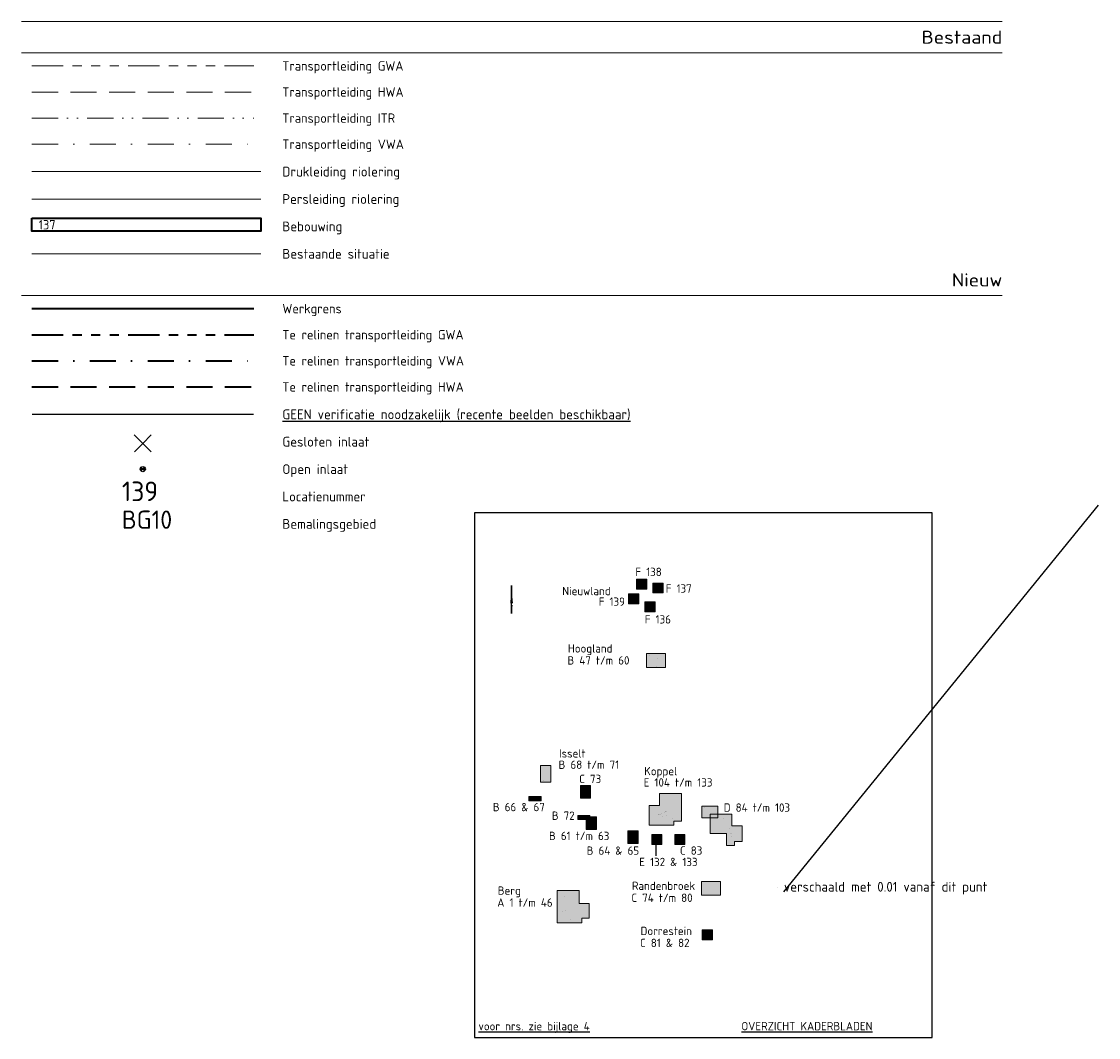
# Model space of a CAD drawing. Header units: metres. Extents: x 152202 to 157341, y 461610 to 468701.
# Tile 140 of 238: x 157016 to 157222, y 462575 to 462770. Entities that reach past the tile are written whole.
import ezdxf
from ezdxf.enums import TextEntityAlignment as Align
from ezdxf.lldxf.tags import DXFTag

# ---------------------------------------------------------------- set-up
doc = ezdxf.new("R2010")
doc.units = ezdxf.units.M
for name, pattern in [('$0$BORDER', [44.45, 12.7, -6.35, 12.7, -6.35, 0, -6.35]), ('HIDDEN', [4, 2, -2]), ('RI-GWA', [18.45, 6, -1.8, 1.75, -1.8, 1.75, -1.8, 1.75, -1.8]), ('RI-HWA', [7.4, 5, -2.4]), ('RI-ITR', [10.4, 5, -1.8, 0, -1.8, 0, -1.8]), ('RI-VWA', [11, 5, -3, 0, -3])]:
    doc.linetypes.add(name, pattern=pattern)
doc.layers.get('0').update_dxf_attribs({"linetype": 'CONTINUOUS'})
doc.layers.get('DEFPOINTS').update_dxf_attribs({"linetype": 'CONTINUOUS'})
for name, color, linetype, lineweight in [('B-OI-RI-DRUK-G', 190, 'RI-PERS', 18), ('B-OI-RI-GWA_TRANSPORTLEIDING-G', 10, 'RI-GWA', 18), ('B-OI-RI-HWA_TRANSPORTLEIDING-G', 150, 'RI-HWA', 18), ('B-OI-RI-ITR_TRANSPORTLEIDING-G', 134, 'RI-ITR', 18), ('B-OI-RI-PERSLEIDING-G', 210, 'RI-PERS', 18), ('B-OI-RI-VWA_TRANSPORTLEIDING-G', 34, 'RI-VWA', 18), ('B-RO-OG-BEBOUWING-GV', 6, 'CONTINUOUS', 35), ('B-RO-OG-BEBOUWING-T18', 1, 'CONTINUOUS', 18), ('B-RO-OG-TERREIN_CULTUURSCHEIDING-GV', 251, 'CONTINUOUS', 18), ('N-OI-RI-GWA_TRANSPORTLEIDING-G', 14, 'RI-GWA', 35), ('N-OI-RI-HWA_TRANSPORTLEIDING-G', 162, 'RI-HWA', 35), ('N-OI-RI-T50', 130, 'CONTINUOUS', 50), ('N-OI-RI-TRANSPORTLEIDING-GEEN VERIFICATIE-G', 161, 'HIDDEN', 30), ('N-OI-RI-VRIJVERVAL_HULPSTUK-S', 210, 'CONTINUOUS', 25), ('N-OI-RI-VRIJVERVAL_HULPSTUK-S-GESLOTEN', 190, 'CONTINUOUS', 25), ('N-OI-RI-VWA_TRANSPORTLEIDING-G', 36, 'RI-VWA', 35), ('N-RO-KG-GRENS_WERK-G', 7, 'XX-WERKGRENS', 35), ('X-XX-AL-LEGENDA-G', 7, 'CONTINUOUS', 18), ('X-XX-AL-LEGENDA-T18', 7, 'CONTINUOUS', 18), ('X-XX-AL-LEGENDA-T25', 7, 'CONTINUOUS', 25), ('X-XX-AL-ORIENTATIE-S', 7, 'CONTINUOUS', 25), ('X-XX-AL-TEKENBLAD-T25', 2, 'CONTINUOUS', 25), ('X-XX-AL-TEKENBLAD-T35', 3, 'CONTINUOUS', 25), ('X-XX-AL-TEKENBLAD_DEELKADER-T35', 3, 'CONTINUOUS', 35), ('X-XX-AL-TEKENBLAD_VIEWPORT-G', 252, 'CONTINUOUS', 18), ('X-XX-AL-TEKENBLAD_VIEWPORT-V', 253, 'CONTINUOUS', 18)]:
    doc.layers.add(name, color=color, linetype=linetype, lineweight=lineweight)
doc.layers.add('B-ri-t15-bok-2018', color=5, linetype='CONTINUOUS')
doc.styles.add('ARIAL', font='arial.ttf')
doc.styles.add('NLCS-ISO-M1000-T35', font='NLCS-ISO.ttf', dxfattribs={"height": 3.5})
doc.styles.add('NLCS-ISO-M200-T18', font='NLCS-ISO.ttf', dxfattribs={"height": 360})
doc.styles.add('NLCS-ISO-M750-T25', font='NLCS-ISO.ttf', dxfattribs={"height": 1.875})
doc.styles.add('NLCS-ISO-M750-T50', font='NLCS-ISO.ttf', dxfattribs={"height": 3.75})
doc.styles.add('NLCS-ISO-MM1-T18', font='NLCS-ISO.ttf', dxfattribs={"height": 1.8})
doc.styles.add('NLCS-ISO-MM1-T25', font='NLCS-ISO.ttf', dxfattribs={"height": 2.5})
tags = doc.linetypes.add('RI-PERS', pattern='A,7,-2,["P",Standard,S=1.8,R=0,X=-0.5,Y=-0.9],-2,7,-2,[102,NLCS.SHX,S=1,R=180,X=0,Y=0],-2', length=22).pattern_tags.tags
tags[6] = DXFTag(74, 10)
doc.linetypes.add('XX-WERKGRENS', pattern='A,0,[137,NLCS.SHX,S=0.1,R=0,X=-1.1,Y=-1.35],-6', length=6)

# ---------------------------------------------------------------- blocks, each defined once
blk = doc.blocks.new('SAL-ORIENTATIE_NOORDPIJL-SO')
for p, q in [((0, 12.8), (-0.4, 1.4)), ((0, -5.2), (0, 12.8)), ((0.4, 1.4), (0, 12.8)), ((-0.6, 0), (0.6, 0)), ((-0.4, 1.4), (0, 5.6)), ((0, 5.6), (0.4, 1.4)), ((0, -0.4), (-0.2, -5.2)), ((-0.2, -5.2), (0, -5.2)), ((0.2, -5.2), (0, -0.4))]:
    blk.add_line(p, q)
for points in [[(0.4, 1.4), (0, 5.6), (0, 12.8)], [(0, -5.2), (0.2, -5.2), (0, -0.4)]]:
    blk.add_solid(points)
blk = doc.blocks.new('SRI-HULP')
h = blk.add_hatch(color=256)
h.dxf.hatch_style = 1
h.paths.add_polyline_path([(-0.71, 0.71, 0.198912), (-1, 0, 0.198912), (-0.71, -0.71), (0, 0)])
h = blk.add_hatch(color=256)
h.dxf.hatch_style = 1
h.paths.add_polyline_path([(1, 0, 0.198912), (0.71, 0.71), (0, 0), (0.71, -0.71, 0.198912)])
for p, q in [((-0.71, 0.71), (0.71, -0.71)), ((-0.71, -0.71), (0.71, 0.71))]:
    blk.add_line(p, q)
blk.add_circle((0, 0), 1)
blk = doc.blocks.new('SRI-HULP-B')
blk.add_line((-5.43, 5.4), (5.4, -5.4))
at = {"flags": 128}
blk.add_lwpolyline([(5.38, 5.42), (0, 0), (-5.4, -5.4)], dxfattribs=at)

msp = doc.modelspace()

# ---------------------------------------------------------------- hatches: boundary and pattern name
at = {"layer": 'X-XX-AL-TEKENBLAD_VIEWPORT-V', "transparency": 33554559}
h = msp.add_hatch(color=34, dxfattribs=at)
h.dxf.hatch_style = 1
h.paths.add_polyline_path([(157135.825, 462663.138), (157135.78, 462663.135), (157135.429, 462663.135), (157133.854, 462663.135), (157133.854, 462661.365), (157133.854, 462661.229), (157135.825, 462661.229)])
h = msp.add_hatch(color=34, dxfattribs=at)
h.dxf.hatch_style = 1
h.paths.add_polyline_path([(157138.965, 462662.421), (157138.921, 462662.418), (157138.569, 462662.418), (157136.994, 462662.418), (157136.994, 462660.648), (157136.994, 462660.513), (157138.965, 462660.513)])
h = msp.add_hatch(color=34, dxfattribs=at)
h.dxf.hatch_style = 1
h.paths.add_polyline_path([(157134.259, 462660.36), (157134.215, 462660.357), (157133.864, 462660.357), (157132.289, 462660.357), (157132.289, 462658.587), (157132.289, 462658.451), (157134.259, 462658.451)])
h = msp.add_hatch(color=34, dxfattribs=at)
h.dxf.hatch_style = 1
h.paths.add_polyline_path([(157137.396, 462658.826), (157137.352, 462658.823), (157137.001, 462658.823), (157135.426, 462658.823), (157135.426, 462657.053), (157135.426, 462656.917), (157137.396, 462656.917)])
h = msp.add_hatch(color=62, dxfattribs=at)
h.dxf.hatch_style = 1
h.paths.add_polyline_path([(157139.371, 462648.893), (157138.802, 462648.89), (157137.227, 462648.89), (157135.727, 462648.89), (157135.727, 462647.12), (157135.727, 462646.233), (157139.371, 462646.233)])
h = msp.add_hatch(color=62, dxfattribs=at)
h.dxf.hatch_style = 1
h.paths.add_polyline_path([(157117.433, 462627.443), (157117.387, 462627.44), (157117.018, 462627.44), (157115.446, 462627.44), (157115.446, 462624.919), (157115.446, 462624.266), (157117.433, 462624.266)])
h = msp.add_hatch(color=134, dxfattribs=at)
h.dxf.hatch_style = 1
h.paths.add_polyline_path([(157125.033, 462623.6), (157124.988, 462623.597), (157124.637, 462623.597), (157123.137, 462623.597), (157123.137, 462621.827), (157123.137, 462621.204), (157125.033, 462621.204)])
h = msp.add_hatch(color=62, dxfattribs=at)
h.dxf.hatch_style = 1
h.paths.add_polyline_path([(157115.561, 462621.503), (157115.515, 462621.503), (157115.494, 462621.503), (157113.176, 462621.503), (157113.176, 462621.239), (157113.176, 462620.704), (157115.561, 462620.704)])
h = msp.add_hatch(color=103, dxfattribs=at)
h.dxf.hatch_style = 1
h.paths.add_polyline_path([(157142.441, 462622.08), (157138.247, 462622.08), (157138.247, 462619.796), (157136.291, 462619.796), (157136.291, 462616.042), (157137.477, 462616.042), (157137.791, 462616.042), (157141.026, 462616.042), (157141.026, 462616.779), (157142.441, 462616.779)])
h = msp.add_hatch(color=200, dxfattribs=at)
h.dxf.hatch_style = 1
h.paths.add_polyline_path([(157149.405, 462619.644), (157149.361, 462619.641), (157147.873, 462619.641), (157146.373, 462619.641), (157146.373, 462617.778), (157146.373, 462617.623), (157146.373, 462617.461), (157149.405, 462617.461)])
h = msp.add_hatch(color=62, dxfattribs=at)
h.dxf.hatch_style = 1
h.paths.add_polyline_path([(157124.899, 462617.856), (157124.855, 462617.856), (157124.779, 462617.856), (157122.624, 462617.856), (157122.624, 462617.604), (157122.624, 462617.094), (157124.899, 462617.094)])
h = msp.add_hatch(color=62, dxfattribs=at)
h.dxf.hatch_style = 1
h.paths.add_polyline_path([(157126.17, 462617.599), (157125.976, 462617.596), (157125.699, 462617.596), (157124.199, 462617.596), (157124.199, 462615.826), (157124.199, 462615.203), (157126.17, 462615.203)])
h = msp.add_hatch(color=200, dxfattribs=at)
h.dxf.hatch_style = 1
h.paths.add_polyline_path([(157152.129, 462618.128), (157150.995, 462618.128), (157149.42, 462618.128), (157147.959, 462618.128), (157147.964, 462614.421), (157147.989, 462614.421), (157151.103, 462614.429), (157151.103, 462612.128), (157152.655, 462612.128), (157152.655, 462612.9), (157154.07, 462612.9), (157154.07, 462615.906), (157152.129, 462615.912)])
h = msp.add_hatch(color=62, dxfattribs=at)
h.dxf.hatch_style = 1
h.paths.add_polyline_path([(157134.169, 462614.919), (157134.125, 462614.916), (157133.774, 462614.916), (157132.199, 462614.916), (157132.199, 462613.146), (157132.199, 462612.523), (157134.169, 462612.523)])
h = msp.add_hatch(color=103, dxfattribs=at)
h.dxf.hatch_style = 1
h.paths.add_polyline_path([(157138.673, 462614.246), (157138.629, 462614.246), (157138.352, 462614.246), (157136.777, 462614.246), (157136.777, 462612.476), (157136.777, 462612.34), (157138.673, 462612.34)])
h = msp.add_hatch(color=134, dxfattribs=at)
h.dxf.hatch_style = 1
h.paths.add_polyline_path([(157143.082, 462614.26), (157143.037, 462614.26), (157142.761, 462614.26), (157141.186, 462614.26), (157141.186, 462612.49), (157141.186, 462612.354), (157143.082, 462612.354)])
h = msp.add_hatch(color=134, dxfattribs=at)
h.dxf.hatch_style = 1
h.paths.add_polyline_path([(157149.975, 462605.265), (157149.406, 462605.262), (157147.831, 462605.262), (157146.331, 462605.262), (157146.331, 462603.492), (157146.331, 462602.605), (157149.975, 462602.605)])
h = msp.add_hatch(color=41, dxfattribs=at)
h.dxf.hatch_style = 1
h.paths.add_polyline_path([(157124.762, 462601.002), (157122.822, 462601.009), (157122.822, 462603.492), (157118.612, 462603.492), (157118.612, 462597.342), (157123.347, 462597.342), (157123.347, 462598.192), (157124.762, 462598.192)])
h = msp.add_hatch(color=134, dxfattribs=at)
h.dxf.hatch_style = 1
h.paths.add_polyline_path([(157148.405, 462595.973), (157148.361, 462595.97), (157148.01, 462595.97), (157146.435, 462595.97), (157146.435, 462594.2), (157146.435, 462594.064), (157148.405, 462594.064)])

# ---------------------------------------------------------------- linework, layer by layer
at = {"layer": 'B-OI-RI-DRUK-G', "ltscale": 0.5, "flags": 128}
msp.add_lwpolyline([(157017.958, 462741.242), (157061.833, 462741.242)], dxfattribs=at)
at = {"layer": 'B-OI-RI-GWA_TRANSPORTLEIDING-G'}
msp.add_line((157017.958, 462761.492), (157060.458, 462761.492), dxfattribs=at)
at = {"layer": 'B-OI-RI-HWA_TRANSPORTLEIDING-G'}
msp.add_line((157017.958, 462756.492), (157060.458, 462756.492), dxfattribs=at)
at = {"layer": 'B-OI-RI-ITR_TRANSPORTLEIDING-G'}
msp.add_line((157017.958, 462751.492), (157060.458, 462751.492), dxfattribs=at)
at = {"layer": 'B-OI-RI-PERSLEIDING-G', "ltscale": 0.5, "flags": 128}
msp.add_lwpolyline([(157017.958, 462735.992), (157061.833, 462735.992)], dxfattribs=at)
at = {"layer": 'B-OI-RI-VWA_TRANSPORTLEIDING-G'}
msp.add_line((157017.958, 462746.492), (157060.458, 462746.492), dxfattribs=at)
at = {"layer": 'B-ri-t15-bok-2018'}
msp.add_lwpolyline([(157102.778, 462575.358), (157190.523, 462575.358), (157190.523, 462675.874), (157102.778, 462675.874)], close=True, dxfattribs=at)
at = {"layer": 'B-RO-OG-BEBOUWING-GV', "flags": 128}
msp.add_lwpolyline([(157017.958, 462732.32), (157061.833, 462732.32), (157061.833, 462729.82), (157017.958, 462729.82), (157017.958, 462732.32)], dxfattribs=at)
at = {"layer": 'B-RO-OG-TERREIN_CULTUURSCHEIDING-GV', "flags": 128}
msp.add_lwpolyline([(157017.958, 462725.492), (157061.833, 462725.492)], dxfattribs=at)
at = {"layer": 'DEFPOINTS', "flags": 128}
for points in [[(157162.061, 462603.245), (157222.397, 462677.309)], [(157162.101, 462603.295), (157162.704, 462604.035)]]:
    msp.add_lwpolyline(points, dxfattribs=at)
at = {"layer": 'N-OI-RI-GWA_TRANSPORTLEIDING-G'}
msp.add_line((157017.958, 462709.992), (157060.458, 462709.992), dxfattribs=at)
at = {"layer": 'N-OI-RI-HWA_TRANSPORTLEIDING-G'}
msp.add_line((157017.958, 462699.992), (157060.458, 462699.992), dxfattribs=at)
at = {"layer": 'N-OI-RI-TRANSPORTLEIDING-GEEN VERIFICATIE-G', "const_width": 0.2, "flags": 128}
msp.add_lwpolyline([(157017.958, 462694.742), (157060.458, 462694.742)], dxfattribs=at)
at = {"layer": 'N-OI-RI-VWA_TRANSPORTLEIDING-G'}
msp.add_line((157017.958, 462704.992), (157060.458, 462704.992), dxfattribs=at)
at = {"layer": 'N-RO-KG-GRENS_WERK-G'}
msp.add_line((157017.958, 462714.992), (157060.458, 462714.992), dxfattribs=at)
at = {"layer": 'X-XX-AL-LEGENDA-G'}
for p, q in [((157015.958, 462769.992), (157203.958, 462769.992)), ((157015.958, 462763.992), (157203.958, 462763.992)), ((157015.958, 462717.492), (157203.958, 462717.492))]:
    msp.add_line(p, q, dxfattribs=at)
at = {"layer": 'X-XX-AL-TEKENBLAD-T25', "color": 1, "flags": 128}
msp.add_lwpolyline([(157137.641, 462610.155), (157137.641, 462612.168)], dxfattribs=at)
at = {"layer": 'X-XX-AL-TEKENBLAD_VIEWPORT-G', "color": 1, "flags": 128}
for points in [[(157135.825, 462663.138), (157135.78, 462663.135), (157135.429, 462663.135), (157133.854, 462663.135), (157133.854, 462661.365), (157133.854, 462661.229), (157135.825, 462661.229)], [(157138.965, 462662.421), (157138.921, 462662.418), (157138.569, 462662.418), (157136.994, 462662.418), (157136.994, 462660.648), (157136.994, 462660.513), (157138.965, 462660.513)], [(157134.259, 462660.36), (157134.215, 462660.357), (157133.864, 462660.357), (157132.289, 462660.357), (157132.289, 462658.587), (157132.289, 462658.451), (157134.259, 462658.451)], [(157137.396, 462658.826), (157137.352, 462658.823), (157137.001, 462658.823), (157135.426, 462658.823), (157135.426, 462657.053), (157135.426, 462656.917), (157137.396, 462656.917)], [(157139.371, 462648.893), (157138.802, 462648.89), (157137.227, 462648.89), (157135.727, 462648.89), (157135.727, 462647.12), (157135.727, 462646.233), (157139.371, 462646.233)], [(157117.433, 462627.443), (157117.387, 462627.44), (157117.018, 462627.44), (157115.446, 462627.44), (157115.446, 462624.919), (157115.446, 462624.266), (157117.433, 462624.266)], [(157125.033, 462623.6), (157124.988, 462623.597), (157124.637, 462623.597), (157123.137, 462623.597), (157123.137, 462621.827), (157123.137, 462621.204), (157125.033, 462621.204)], [(157115.561, 462621.503), (157115.515, 462621.503), (157115.494, 462621.503), (157113.176, 462621.503), (157113.176, 462621.239), (157113.176, 462620.704), (157115.561, 462620.704)], [(157142.441, 462622.08), (157138.247, 462622.08), (157138.247, 462619.796), (157136.291, 462619.796), (157136.291, 462616.042), (157137.477, 462616.042), (157137.791, 462616.042), (157141.026, 462616.042), (157141.026, 462616.779), (157142.441, 462616.779)], [(157149.405, 462619.644), (157149.361, 462619.641), (157147.873, 462619.641), (157146.373, 462619.641), (157146.373, 462617.778), (157146.373, 462617.623), (157146.373, 462617.461), (157149.405, 462617.461)], [(157124.899, 462617.856), (157124.855, 462617.856), (157124.779, 462617.856), (157122.624, 462617.856), (157122.624, 462617.604), (157122.624, 462617.094), (157124.899, 462617.094)], [(157126.17, 462617.599), (157125.976, 462617.596), (157125.699, 462617.596), (157124.199, 462617.596), (157124.199, 462615.826), (157124.199, 462615.203), (157126.17, 462615.203)], [(157152.129, 462618.128), (157150.995, 462618.128), (157149.42, 462618.128), (157147.959, 462618.128), (157147.964, 462614.421), (157147.989, 462614.421), (157151.103, 462614.429), (157151.103, 462612.128), (157152.655, 462612.128), (157152.655, 462612.9), (157154.07, 462612.9), (157154.07, 462615.906), (157152.129, 462615.912)], [(157134.169, 462614.919), (157134.125, 462614.916), (157133.774, 462614.916), (157132.199, 462614.916), (157132.199, 462613.146), (157132.199, 462612.523), (157134.169, 462612.523)], [(157138.673, 462614.246), (157138.629, 462614.246), (157138.352, 462614.246), (157136.777, 462614.246), (157136.777, 462612.476), (157136.777, 462612.34), (157138.673, 462612.34)], [(157143.082, 462614.26), (157143.037, 462614.26), (157142.761, 462614.26), (157141.186, 462614.26), (157141.186, 462612.49), (157141.186, 462612.354), (157143.082, 462612.354)], [(157149.975, 462605.265), (157149.406, 462605.262), (157147.831, 462605.262), (157146.331, 462605.262), (157146.331, 462603.492), (157146.331, 462602.605), (157149.975, 462602.605)], [(157124.762, 462601.002), (157122.822, 462601.009), (157122.822, 462603.492), (157118.612, 462603.492), (157118.612, 462597.342), (157123.347, 462597.342), (157123.347, 462598.192), (157124.762, 462598.192)], [(157148.405, 462595.973), (157148.361, 462595.97), (157148.01, 462595.97), (157146.435, 462595.97), (157146.435, 462594.2), (157146.435, 462594.064), (157148.405, 462594.064)]]:
    msp.add_lwpolyline(points, close=True, dxfattribs=at)

# ---------------------------------------------------------------- block references
at = {"layer": 'N-OI-RI-VRIJVERVAL_HULPSTUK-S', "xscale": 0.5, "yscale": 0.5, "zscale": 0.5}
msp.add_blockref('SRI-HULP', (157039.205, 462684.242), dxfattribs=at)
at = {"layer": 'N-OI-RI-VRIJVERVAL_HULPSTUK-S-GESLOTEN', "xscale": 0.3, "yscale": 0.3, "zscale": 0.3}
msp.add_blockref('SRI-HULP-B', (157039.205, 462689.161), dxfattribs=at)
at = {"layer": 'X-XX-AL-ORIENTATIE-S', "xscale": 0.3, "yscale": 0.3, "zscale": 0.3}
msp.add_blockref('SAL-ORIENTATIE_NOORDPIJL-SO', (157109.912, 462658.116), dxfattribs=at)

# ---------------------------------------------------------------- texts
at = {"layer": 'B-RO-OG-BEBOUWING-T18', "style": 'NLCS-ISO-M200-T18'}
msp.add_text('137', height=1.8, dxfattribs=at).set_placement((157020.851, 462731.063), align=Align.MIDDLE)
at = {"layer": 'DEFPOINTS'}
for s, height, style, p in [('138', 0.0375, 'ARIAL', (157134.615, 462662.273)), ('137', 0.0375, 'ARIAL', (157137.992, 462661.421)), ('139', 0.0375, 'ARIAL', (157133.365, 462659.47)), ('136', 0.0375, 'ARIAL', (157136.397, 462657.997)), ('58', 0.0375, 'ARIAL', (157136.392, 462648.443)), ('47', 0.0375, 'ARIAL', (157136.797, 462648.014)), ('57', 0.0375, 'ARIAL', (157136.807, 462648.354)), ('48', 0.0375, 'ARIAL', (157136.833, 462647.61)), ('56', 0.0375, 'ARIAL', (157137.189, 462648.285)), ('55', 0.0375, 'ARIAL', (157137.657, 462648.207)), ('52', 0.0375, 'ARIAL', (157137.857, 462647.431)), ('54', 0.0375, 'ARIAL', (157137.927, 462647.953)), ('49', 0.0375, 'ARIAL', (157136.96, 462647.353)), ('50', 0.0375, 'ARIAL', (157137.27, 462647.291)), ('51', 0.0375, 'ARIAL', (157137.549, 462647.238)), ('60', 0.0375, 'ARIAL', (157137.723, 462646.488)), ('59', 0.0375, 'ARIAL', (157137.794, 462646.951)), ('53', 0.0375, 'ARIAL', (157137.873, 462647.156)), ('70', 0.0375, 'ARIAL', (157117.143, 462626.963)), ('69', 0.0375, 'ARIAL', (157116.458, 462625.543)), ('71', 0.0375, 'ARIAL', (157116.601, 462625.891)), ('68', 0.0375, 'ARIAL', (157115.993, 462624.504)), ('67', 0.0375, 'ARIAL', (157114.106, 462621.084)), ('66', 0.0375, 'ARIAL', (157114.529, 462620.904)), ('73', 0.0375, 'ARIAL', (157123.866, 462622.255)), ('121', 0.0375, 'ARIAL', (157137.463, 462618.937)), ('122', 0.0375, 'ARIAL', (157138.305, 462619.266)), ('112', 0.0375, 'ARIAL', (157139.318, 462618.583)), ('104', 0.0375, 'ARIAL', (157139.453, 462618.701)), ('123', 0.0375, 'ARIAL', (157139.564, 462619.771)), ('124', 0.0375, 'ARIAL', (157140.463, 462620.131)), ('84', 0.0375, 'ARIAL', (157146.807, 462619.342)), ('85', 0.0375, 'ARIAL', (157147.22, 462618.939)), ('86', 0.0375, 'ARIAL', (157147.736, 462618.715)), ('72', 0.0375, 'ARIAL', (157123.359, 462617.392)), ('61', 0.0375, 'ARIAL', (157124.917, 462616.576)), ('62', 0.0375, 'ARIAL', (157125.074, 462616.569)), ('107', 0.0375, 'ARIAL', (157136.43, 462618.201)), ('108', 0.0375, 'ARIAL', (157136.695, 462618.004)), ('109', 0.0375, 'ARIAL', (157136.95, 462617.829)), ('115', 0.0375, 'ARIAL', (157137.616, 462617.71)), ('105', 0.0375, 'ARIAL', (157137.654, 462618.456)), ('106', 0.0375, 'ARIAL', (157137.775, 462618.152)), ('116', 0.0375, 'ARIAL', (157138.047, 462618.008)), ('117', 0.0375, 'ARIAL', (157138.297, 462618.106)), ('120', 0.0375, 'ARIAL', (157138.589, 462618.326)), ('128', 0.0375, 'ARIAL', (157138.69, 462618.055)), ('118', 0.0375, 'ARIAL', (157138.776, 462618.296)), ('129', 0.0375, 'ARIAL', (157138.808, 462617.688)), ('130', 0.0375, 'ARIAL', (157138.927, 462617.377)), ('119', 0.0375, 'ARIAL', (157139.078, 462618.422)), ('131', 0.0375, 'ARIAL', (157139.13, 462616.817)), ('113', 0.0375, 'ARIAL', (157139.613, 462617.809)), ('114', 0.0375, 'ARIAL', (157139.827, 462616.839)), ('132', 0.0375, 'ARIAL', (157140.01, 462617.557)), ('111', 0.0375, 'ARIAL', (157140.042, 462616.614)), ('125', 0.0375, 'ARIAL', (157140.3, 462618.21)), ('126', 0.0375, 'ARIAL', (157140.505, 462617.854)), ('110', 0.0375, 'ARIAL', (157140.661, 462617.278)), ('133', 0.0375, 'ARIAL', (157140.664, 462617.837)), ('127', 0.0375, 'ARIAL', (157140.713, 462617.474)), ('87', 0.0375, 'ARIAL', (157148.291, 462618.389)), ('88', 0.0375, 'ARIAL', (157148.999, 462617.996)), ('89', 0.0375, 'ARIAL', (157149.38, 462617.783)), ('90', 0.0375, 'ARIAL', (157149.757, 462617.641)), ('91', 0.0375, 'ARIAL', (157149.883, 462617.531)), ('92', 0.0375, 'ARIAL', (157150.235, 462617.372)), ('93', 0.0375, 'ARIAL', (157150.468, 462617.24)), ('94', 0.0375, 'ARIAL', (157150.629, 462617.108)), ('95', 0.0375, 'ARIAL', (157150.908, 462616.809)), ('63', 0.0375, 'ARIAL', (157125.006, 462616.395)), ('96', 0.0375, 'ARIAL', (157151.339, 462616.39)), ('97', 0.0375, 'ARIAL', (157151.477, 462616.079)), ('98', 0.0375, 'ARIAL', (157151.661, 462615.373)), ('99', 0.0375, 'ARIAL', (157151.799, 462614.907)), ('100', 0.0375, 'ARIAL', (157151.917, 462614.431)), ('65', 0.0375, 'ARIAL', (157132.904, 462614.13)), ('64', 0.0375, 'ARIAL', (157133.166, 462613.35)), ('134', 0.0375, 'ARIAL', (157137.705, 462613.123)), ('135', 0.0375, 'ARIAL', (157137.927, 462612.834)), ('83', 0.0375, 'ARIAL', (157142.156, 462613.25)), ('101', 0.0375, 'ARIAL', (157152.019, 462613.897)), ('102', 0.0375, 'ARIAL', (157152.15, 462613.295)), ('103', 0.0375, 'ARIAL', (157152.33, 462612.631)), ('74', 0.0375, 'ARIAL', (157147.003, 462604.151)), ('verschaald met 0.01 vanaf dit punt', 1.875, 'NLCS-ISO-M750-T25', (157162.101, 462603.295)), ('46', 0.0375, 'ARIAL', (157119.787, 462602.071)), ('45', 0.0375, 'ARIAL', (157120.065, 462602.278)), ('44', 0.0375, 'ARIAL', (157120.294, 462602.662)), ('43', 0.0375, 'ARIAL', (157120.483, 462603.029)), ('75', 0.0375, 'ARIAL', (157147.173, 462603.791)), ('76', 0.0375, 'ARIAL', (157147.198, 462603.338)), ('77', 0.0375, 'ARIAL', (157147.415, 462603.573)), ('78', 0.0375, 'ARIAL', (157147.75, 462603.565)), ('79', 0.0375, 'ARIAL', (157148.287, 462603.529)), ('80', 0.0375, 'ARIAL', (157148.706, 462603.667)), ('139', 0.0375, 'NLCS-ISO-M750-T50', (157160.792, 462603.994)), ('11', 0.0375, 'ARIAL', (157119.204, 462601.683)), ('12', 0.0375, 'ARIAL', (157119.661, 462601.519)), ('31', 0.0375, 'ARIAL', (157120.044, 462600.288)), ('30', 0.0375, 'ARIAL', (157120.078, 462600.615)), ('13', 0.0375, 'ARIAL', (157120.087, 462601.291)), ('29', 0.0375, 'ARIAL', (157120.202, 462600.944)), ('23', 0.0375, 'ARIAL', (157120.764, 462600.331)), ('22', 0.0375, 'ARIAL', (157121.046, 462600.658)), ('14', 0.0375, 'ARIAL', (157121.841, 462600.104)), ('21', 0.0375, 'ARIAL', (157119.551, 462599.517)), ('24', 0.0375, 'ARIAL', (157119.814, 462599.262)), ('25', 0.0375, 'ARIAL', (157119.996, 462598.801)), ('20', 0.0375, 'ARIAL', (157120.019, 462599.54)), ('32', 0.0375, 'ARIAL', (157120.077, 462599.907)), ('26', 0.0375, 'ARIAL', (157120.189, 462598.37)), ('18', 0.0375, 'ARIAL', (157120.26, 462599.646)), ('27', 0.0375, 'ARIAL', (157120.492, 462598.051)), ('1', 0.0375, 'ARIAL', (157120.564, 462598.386)), ('19', 0.0375, 'ARIAL', (157120.59, 462599.907)), ('2', 0.0375, 'ARIAL', (157120.89, 462598.795)), ('36', 0.0375, 'ARIAL', (157121.187, 462597.99)), ('3', 0.0375, 'ARIAL', (157121.201, 462599.229)), ('9', 0.0375, 'ARIAL', (157121.369, 462597.911)), ('37', 0.0375, 'ARIAL', (157121.392, 462598.25)), ('38', 0.0375, 'ARIAL', (157121.57, 462598.53)), ('4', 0.0375, 'ARIAL', (157121.652, 462599.737)), ('41', 0.0375, 'ARIAL', (157121.771, 462598.612)), ('39', 0.0375, 'ARIAL', (157121.81, 462598.866)), ('42', 0.0375, 'ARIAL', (157122.052, 462598.422)), ('7', 0.0375, 'ARIAL', (157122.121, 462598.115)), ('40', 0.0375, 'ARIAL', (157122.149, 462599.244)), ('15', 0.0375, 'ARIAL', (157122.163, 462599.734)), ('6', 0.0375, 'ARIAL', (157122.363, 462598.502)), ('16', 0.0375, 'ARIAL', (157122.506, 462599.333)), ('5', 0.0375, 'ARIAL', (157122.619, 462598.814)), ('17', 0.0375, 'ARIAL', (157122.73, 462599.082)), ('28', 0.0375, 'ARIAL', (157120.717, 462597.816)), ('33', 0.0375, 'ARIAL', (157120.759, 462597.406)), ('34', 0.0375, 'ARIAL', (157120.792, 462597.573)), ('35', 0.0375, 'ARIAL', (157120.951, 462597.755)), ('10', 0.0375, 'ARIAL', (157121.454, 462597.717)), ('8', 0.0375, 'ARIAL', (157122.108, 462597.849)), ('82', 0.0375, 'ARIAL', (157147.239, 462595.291)), ('81', 0.0375, 'ARIAL', (157147.444, 462595.337))]:
    msp.add_text(s, height=height, dxfattribs=dict(at, style=style)).set_placement(p)
at = {"layer": 'N-OI-RI-T50', "style": 'NLCS-ISO-M750-T50'}
msp.add_text('139', height=3.75, dxfattribs=at).set_placement((157035.195, 462678.115))
at = {"layer": 'X-XX-AL-LEGENDA-T18', "style": 'NLCS-ISO-MM1-T18'}
for s, p in [('Transportleiding GWA', (157065.958, 462761.492)), ('Transportleiding HWA', (157065.958, 462756.492)), ('Transportleiding ITR', (157065.958, 462751.492)), ('Transportleiding VWA', (157065.958, 462746.492)), ('Werkgrens', (157065.958, 462714.992)), ('Te relinen transportleiding GWA', (157065.958, 462709.992)), ('Te relinen transportleiding VWA', (157065.958, 462704.992)), ('Te relinen transportleiding HWA', (157065.958, 462699.992))]:
    msp.add_text(s, height=1.8, dxfattribs=at).set_placement(p, align=Align.MIDDLE_LEFT)
at = {"layer": 'X-XX-AL-LEGENDA-T25', "style": 'NLCS-ISO-MM1-T25', "width": 1.15}
for s, p in [('Bestaand', (157203.958, 462766.992)), ('Nieuw', (157203.958, 462720.492))]:
    msp.add_text(s, height=2.5, dxfattribs=at).set_placement(p, align=Align.MIDDLE_RIGHT)
at = {"layer": 'X-XX-AL-LEGENDA-T25', "style": 'NLCS-ISO-MM1-T25'}
for s, p in [('Drukleiding riolering', (157065.958, 462741.242)), ('Persleiding riolering', (157065.958, 462735.992)), ('Bebouwing', (157065.958, 462730.742)), ('Bestaande situatie', (157065.958, 462725.492)), ('%%UGEEN verificatie noodzakelijk (recente beelden beschikbaar)', (157065.958, 462694.742)), ('Gesloten inlaat', (157065.958, 462689.492)), ('Open inlaat', (157065.958, 462684.242)), ('Locatienummer', (157065.958, 462678.992)), ('Bemalingsgebied', (157065.958, 462673.742))]:
    msp.add_text(s, height=1.875, dxfattribs=at).set_placement(p, align=Align.MIDDLE_LEFT)
at = {"layer": 'X-XX-AL-TEKENBLAD-T25', "color": 1, "linetype": '$0$BORDER', "style": 'NLCS-ISO-M750-T25'}
for s, p in [('F 138', (157133.629, 462663.755)), ('F 137', (157139.449, 462660.571)), ('Nieuwland', (157119.609, 462660.086)), ('F 139', (157126.604, 462658.052)), ('F 136', (157135.431, 462654.656)), ('Hoogland', (157120.694, 462649.09)), ('B 47 t/m 60', (157120.603, 462646.794)), ('Isselt', (157119.005, 462628.981)), ('B 68 t/m 71', (157118.908, 462626.814)), ('Koppel', (157135.318, 462625.582)), ('C 73', (157122.856, 462624.094)), ('E 104 t/m 133', (157135.222, 462623.415)), ('B 66 & 67', (157106.301, 462618.696)), ('B 72', (157117.608, 462617.048)), ('D 84 t/m 103', (157150.555, 462618.603)), ('B 61 t/m 63', (157117.069, 462613.172)), ('B 64 & 65', (157124.287, 462610.348)), ('C 83', (157142.171, 462610.369)), ('E 132 & 133', (157134.376, 462608.182)), ('Berg', (157107.242, 462602.693)), ('Randenbroek', (157132.96, 462603.614)), ('A 1 t/m 46', (157107.15, 462600.398)), ('C 74 t/m 80', (157132.868, 462601.318)), ('Dorrestein', (157134.608, 462594.967)), ('C 81 & 82', (157134.516, 462592.672))]:
    msp.add_text(s, height=1.6, dxfattribs=at).set_placement(p)
msp.add_text('%%Uvoor nrs. zie bijlage 4', height=1.6, dxfattribs=at).set_placement((157103.542, 462576.244), align=Align.BOTTOM_LEFT)
at = {"layer": 'X-XX-AL-TEKENBLAD-T35', "linetype": '$0$BORDER', "style": 'NLCS-ISO-M750-T25'}
msp.add_text('%%UOVERZICHT KADERBLADEN', height=1.6, dxfattribs=at).set_placement((157153.946, 462576.244), align=Align.BOTTOM_LEFT)
at = {"layer": 'X-XX-AL-TEKENBLAD_DEELKADER-T35', "style": 'NLCS-ISO-M1000-T35'}
msp.add_text('BG10 ', height=3.5, dxfattribs=at).set_placement((157035.195, 462672.804))

doc.saveas('drawing.dxf')
